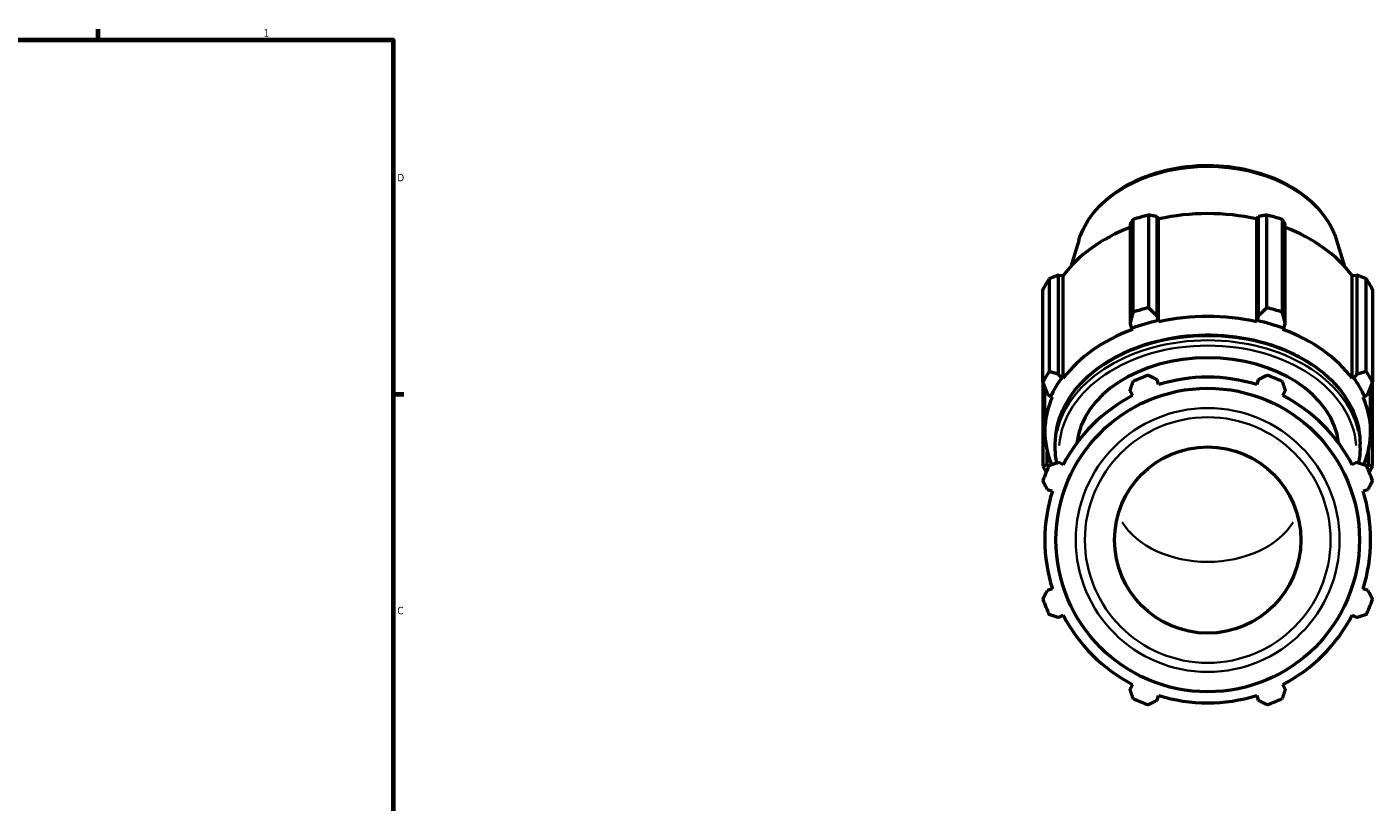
# Model space of a CAD drawing. Header units: inches. Extents: x 0.1 to 56.7, y -17.4 to 42.4.
# Tile 7 of 8: x 28.8 to 45.9, y 11.3 to 21.2. Entities that reach past the tile are written whole.
import ezdxf

# ---------------------------------------------------------------- set-up
doc = ezdxf.new("R2010")
doc.units = ezdxf.units.IN
doc.header["$MEASUREMENT"] = 0
for name, color, linetype, lineweight in [('Border (ANSI)', 7, 'Continuous', 70), ('Visible (ANSI)', 7, 'Continuous', 50), ('Visible Narrow (ANSI)', 7, 'Continuous', 35)]:
    doc.layers.add(name, color=color, linetype=linetype, lineweight=lineweight)
doc.styles.add('Note Text (ANSI)', font='tahoma.ttf')

# ---------------------------------------------------------------- blocks, each defined once
blk = doc.blocks.new('Borders Default Border')
at = {"layer": 'Border (ANSI)'}
for p, q in [((29.75, 21), (29.75, 21.134)), ((33.5, 16.5), (33.634, 16.5))]:
    blk.add_line(p, q, dxfattribs=at)
at = {"layer": 'Border (ANSI)', "flags": 128}
blk.add_lwpolyline([(0.5, 1), (0.5, 21), (33.5, 21), (33.5, 1), (0.5, 1)], dxfattribs=at)
at = {"layer": 'Border (ANSI)', "color": 5, "true_color": 0x0000ff, "char_height": 0.0945, "attachment_point": 7, "style": 'Note Text (ANSI)'}
for s, insert in [('1', (31.854, 21.04)), ('D', (33.553, 19.203)), ('C', (33.552, 13.701))]:
    blk.add_mtext(s, dxfattribs=dict(at, insert=insert))

msp = doc.modelspace()

# ---------------------------------------------------------------- linework, layer by layer
at = {"layer": 'Visible (ANSI)'}
for p, q in [((42.859, 18.655), (42.859, 17.394)), ((42.898, 17.541), (42.898, 18.718)), ((43.092, 18.775), (43.092, 17.598)), ((43.203, 17.495), (43.203, 18.755)), ((43.203, 18.755), (43.223, 18.726)), ((43.223, 17.419), (43.223, 18.726)), ((44.468, 18.726), (44.488, 18.755)), ((44.468, 17.419), (44.468, 18.726)), ((44.488, 18.755), (44.488, 17.495)), ((44.599, 17.598), (44.599, 18.775)), ((44.793, 18.718), (44.793, 17.541)), ((44.832, 17.394), (44.832, 18.655)), ((42.208, 18.453), (42.106, 18.122)), ((45.483, 18.453), (45.585, 18.122)), ((41.832, 17.965), (41.832, 16.788)), ((41.951, 16.752), (41.951, 18.012)), ((41.951, 18.012), (42.01, 18.006)), ((42.01, 16.699), (42.01, 18.006)), ((45.681, 18.006), (45.74, 18.012)), ((45.681, 16.699), (45.681, 18.006)), ((45.74, 18.012), (45.74, 16.752)), ((45.859, 16.788), (45.859, 17.965)), ((41.752, 16.65), (41.752, 17.827)), ((45.939, 17.827), (45.939, 16.65)), ((43.217, 17.434), (43.203, 17.495)), ((44.488, 17.495), (44.474, 17.434)), ((42.859, 17.394), (42.88, 17.335)), ((42.88, 17.335), (42.89, 17.321)), ((43.223, 17.419), (43.217, 17.434)), ((44.474, 17.434), (44.468, 17.419)), ((44.801, 17.321), (44.811, 17.335)), ((44.811, 17.335), (44.832, 17.394)), ((41.752, 16.65), (41.752, 15.585)), ((41.776, 16.023), (41.776, 16.589)), ((41.99, 16.706), (41.951, 16.752)), ((42.01, 16.699), (41.99, 16.706)), ((43.223, 16.621), (43.203, 16.684)), ((44.488, 16.684), (44.468, 16.621)), ((45.701, 16.706), (45.681, 16.699)), ((45.74, 16.752), (45.701, 16.706)), ((45.915, 16.023), (45.915, 16.589)), ((45.939, 15.585), (45.939, 16.65)), ((41.808, 16.509), (41.851, 16.468)), ((41.851, 16.468), (41.872, 16.463)), ((42.859, 16.542), (42.89, 16.483)), ((44.801, 16.483), (44.832, 16.542)), ((45.819, 16.463), (45.84, 16.468)), ((45.84, 16.468), (45.883, 16.509)), ((41.808, 15.6), (41.808, 15.766)), ((41.91, 15.815), (41.91, 15.869)), ((45.781, 15.815), (45.781, 15.869)), ((45.883, 15.766), (45.883, 15.6)), ((41.83, 15.589), (41.808, 15.6)), ((42.01, 15.603), (41.951, 15.634)), ((45.74, 15.634), (45.681, 15.603)), ((45.883, 15.6), (45.861, 15.589)), ((41.808, 15.29), (41.872, 15.27)), ((45.819, 15.27), (45.883, 15.29)), ((41.872, 14.025), (41.808, 14.005)), ((45.883, 14.005), (45.819, 14.025)), ((41.951, 13.661), (42.01, 13.692)), ((45.681, 13.692), (45.74, 13.661)), ((42.89, 12.812), (42.859, 12.753)), ((43.203, 12.61), (43.223, 12.674)), ((44.468, 12.674), (44.488, 12.61)), ((44.832, 12.753), (44.801, 12.812))]:
    msp.add_line(p, q, dxfattribs=at)
for radius in [1.928, 1.183]:
    msp.add_circle((43.846, 14.647), radius, dxfattribs=at)
for radius, start, end in [(2.225, 109.792, 115.208), (2.069, 72.5, 107.5), (2.225, 64.792, 70.208), (2.069, 117.5, 152.5), (2.069, 27.5, 62.5), (2.225, 154.792, 160.208), (2.225, 19.792, 25.208), (2.069, 162.5, 197.5), (2.069, 342.5, 17.5), (2.225, 199.792, 205.208), (2.225, 334.792, 340.208), (2.069, 207.5, 242.5), (2.069, 297.5, 332.5), (2.069, 252.5, 287.5), (2.225, 244.792, 250.208), (2.225, 289.792, 295.208)]:
    msp.add_arc((43.846, 14.647), radius, start, end, dxfattribs=at)
for centre, major_axis, start_param, end_param in [((43.846, 17.33), (2.069, 0), 1.265364, 1.876229), ((43.846, 17.294), (2.225, 0), 1.916232, 2.010759), ((43.846, 17.294), (2.225, 0), 1.130833, 1.225361), ((43.846, 17.33), (2.069, 0), 2.067629, 2.661627), ((43.846, 17.33), (2.069, 0), 0.479966, 1.073963), ((43.846, 17.294), (-2.225, 0), 5.843222, 5.93775), ((43.846, 17.294), (2.225, 0), 0.345435, 0.439963), ((43.846, 16.117), (-2.225, 0), 5.057824, 5.152352), ((43.846, 16.023), (-2.069, 0), 4.406956, 5.017822), ((43.846, 16.117), (-2.225, 0), 4.272426, 4.366954), ((43.846, 16.023), (-2.069, 0), 5.192355, 5.80322), ((43.846, 16.023), (2.091, 0), 1.876229, 2.050762), ((43.846, 16.023), (2.091, 0), 1.090831, 1.265364), ((43.846, 16.023), (-2.069, 0), 3.621558, 4.232423), ((43.846, 15.782), (-1.669, 0), 3.223714, 6.201064), ((43.846, 16.117), (-2.225, 0), 5.843222, 5.93775), ((43.846, 16.117), (2.225, 0), 0.345435, 0.439963), ((43.846, 16.023), (-2.092, 0), 5.80322, 5.977753), ((43.846, 16.023), (2.092, 0), 0.305433, 0.479966), ((43.846, 16.023), (-2.069, 0), 5.977753, 6.57308), ((43.846, 16.023), (2.069, 0), 5.993291, 6.588618), ((43.846, 16.117), (-2.225, 0), 0.345435, 0.397433), ((43.846, 16.117), (2.225, 0), 5.885753, 5.93775)]:
    msp.add_ellipse(centre, major_axis=major_axis, ratio=0.707107, start_param=start_param, end_param=end_param, dxfattribs=at)
for points, knots in [([(42.208, 18.453), (42.246, 18.578), (42.311, 18.697), (42.489, 18.918), (42.604, 19.019), (42.873, 19.19), (43.028, 19.26), (43.359, 19.361), (43.536, 19.392), (43.895, 19.412), (44.077, 19.401), (44.426, 19.338), (44.594, 19.286), (44.9, 19.146), (45.037, 19.057), (45.266, 18.851), (45.358, 18.734), (45.447, 18.557), (45.467, 18.506), (45.483, 18.453)], [0.214191, 0.214191, 0.214191, 0.214191, 0.518616, 0.518616, 0.836983, 0.836983, 1.163558, 1.163558, 1.491853, 1.491853, 1.820103, 1.820103, 2.148414, 2.148414, 2.476283, 2.476283, 2.799576, 2.799576, 2.927402, 2.927402, 2.927402, 2.927402]), ([(41.91, 15.869), (41.91, 16.015), (41.942, 16.161), (42.069, 16.439), (42.164, 16.57), (42.408, 16.807), (42.557, 16.912), (42.894, 17.082), (43.082, 17.148), (43.478, 17.234), (43.685, 17.255), (44.099, 17.248), (44.305, 17.22), (44.694, 17.121), (44.878, 17.048), (45.204, 16.866), (45.347, 16.755), (45.575, 16.508), (45.662, 16.37), (45.759, 16.11), (45.781, 15.99), (45.781, 15.869)], [0, 0, 0, 0, 0.312457, 0.312457, 0.628536, 0.628536, 0.949448, 0.949448, 1.272102, 1.272102, 1.594939, 1.594939, 1.917737, 1.917737, 2.240578, 2.240578, 2.56312, 2.56312, 2.883477, 2.883477, 3.141593, 3.141593, 3.141593, 3.141593])]:
    msp.add_open_spline(points, degree=3, knots=knots, dxfattribs=at)
for points, weights in [([(42.898, 18.718), (42.878, 18.686), (42.859, 18.655)], [2.74138513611, 2.7756364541, 2.80802157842]), ([(43.203, 18.755), (43.149, 18.765), (43.092, 18.775)], [2.80802157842, 2.7756364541, 2.74138513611]), ([(44.599, 18.775), (44.542, 18.765), (44.488, 18.755)], [2.74138513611, 2.7756364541, 2.80802157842]), ([(44.832, 18.655), (44.813, 18.686), (44.793, 18.718)], [2.7960622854, 2.7638150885, 2.72970964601]), ([(41.951, 18.012), (41.893, 17.989), (41.832, 17.965)], [2.80802157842, 2.7756364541, 2.74138513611]), ([(45.859, 17.965), (45.798, 17.989), (45.74, 18.012)], [2.72970964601, 2.7638150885, 2.7960622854]), ([(42.898, 17.541), (42.878, 17.465), (42.859, 17.394)], [1.02230841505, 1.01830504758, 1.01348934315]), ([(43.203, 17.495), (43.149, 17.545), (43.092, 17.598)], [1.00917795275, 1.01407352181, 1.01816100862]), ([(44.599, 17.598), (44.542, 17.545), (44.488, 17.495)], [1.01816100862, 1.01407352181, 1.00917795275]), ([(44.832, 17.394), (44.813, 17.465), (44.793, 17.541)], [1.01348934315, 1.01830504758, 1.02230841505]), ([(41.951, 16.752), (41.893, 16.769), (41.832, 16.788)], [1.00798849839, 1.01290591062, 1.0170164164]), ([(45.859, 16.788), (45.798, 16.769), (45.74, 16.752)], [1.0170164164, 1.01290591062, 1.00798849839]), ([(41.752, 16.65), (41.781, 16.577), (41.808, 16.509)], [1.02180347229, 1.01778980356, 1.01296431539]), ([(42.859, 16.542), (42.878, 16.6), (42.898, 16.66)], [1.00222399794, 1.00152024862, 1]), ([(43.092, 16.741), (43.149, 16.712), (43.203, 16.684)], [1, 1.00152024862, 1.00222399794]), ([(44.488, 16.684), (44.542, 16.712), (44.599, 16.741)], [1.00222399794, 1.00152024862, 1]), ([(44.793, 16.66), (44.813, 16.6), (44.832, 16.542)], [1, 1.00152024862, 1.00222399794]), ([(45.883, 16.509), (45.91, 16.577), (45.939, 16.65)], [1.01296431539, 1.01778980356, 1.02180347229]), ([(41.808, 15.6), (41.781, 15.592), (41.752, 15.585)], [1.01296431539, 1.01778980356, 1.02180347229]), ([(41.832, 15.595), (41.893, 15.615), (41.951, 15.634)], [1, 1.00152024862, 1.00222399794]), ([(45.74, 15.634), (45.798, 15.615), (45.859, 15.595)], [1.00222399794, 1.00152024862, 1]), ([(45.939, 15.585), (45.91, 15.592), (45.883, 15.6)], [1.02180347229, 1.01778980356, 1.01296431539]), ([(41.808, 15.29), (41.781, 15.344), (41.752, 15.401)], [1.00222399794, 1.00152024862, 1]), ([(45.939, 15.401), (45.91, 15.344), (45.883, 15.29)], [1, 1.00152024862, 1.00222399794]), ([(41.752, 13.894), (41.781, 13.951), (41.808, 14.005)], [1, 1.00152024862, 1.00222399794]), ([(45.883, 14.005), (45.91, 13.951), (45.939, 13.894)], [1.00222399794, 1.00152024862, 1]), ([(41.951, 13.661), (41.893, 13.68), (41.832, 13.7)], [1.00222399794, 1.00152024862, 1]), ([(45.859, 13.7), (45.798, 13.68), (45.74, 13.661)], [1, 1.00152024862, 1.00222399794]), ([(42.898, 12.634), (42.878, 12.695), (42.859, 12.753)], [1, 1.00152024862, 1.00222399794]), ([(44.832, 12.753), (44.813, 12.695), (44.793, 12.634)], [1.00222399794, 1.00152024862, 1]), ([(43.203, 12.61), (43.149, 12.583), (43.092, 12.554)], [1.00222399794, 1.00152024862, 1]), ([(44.599, 12.554), (44.542, 12.583), (44.488, 12.61)], [1, 1.00152024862, 1.00222399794])]:
    msp.add_rational_spline(points, weights, degree=2, dxfattribs=at)
for points in [[(41.928, 15.626), (41.916, 15.689), (41.91, 15.752), (41.91, 15.815)], [(45.781, 15.815), (45.781, 15.752), (45.775, 15.689), (45.763, 15.626)]]:
    msp.add_open_spline(points, degree=3, dxfattribs=at)
at = {"layer": 'Visible Narrow (ANSI)'}
for radius in [1.676, 1.56]:
    msp.add_circle((43.846, 14.647), radius, dxfattribs=at)
for centre, major_axis, start_param, end_param in [((43.846, 18.201), (-1.676, 0), 3.491444, 5.933334), ((43.846, 15.869), (-1.936, 0), 3.298672, 6.126106), ((43.846, 15.815), (1.936, 0), 0.15708, 2.984513), ((43.846, 15.782), (-1.888, 0), 3.191752, 6.233026), ((43.846, 15.206), (1.183, 0), 3.550894, 5.873884)]:
    msp.add_ellipse(centre, major_axis=major_axis, ratio=0.707107, start_param=start_param, end_param=end_param, dxfattribs=at)

# ---------------------------------------------------------------- block references
msp.add_blockref('Borders Default Border', (0, 0))

doc.saveas('drawing.dxf')
